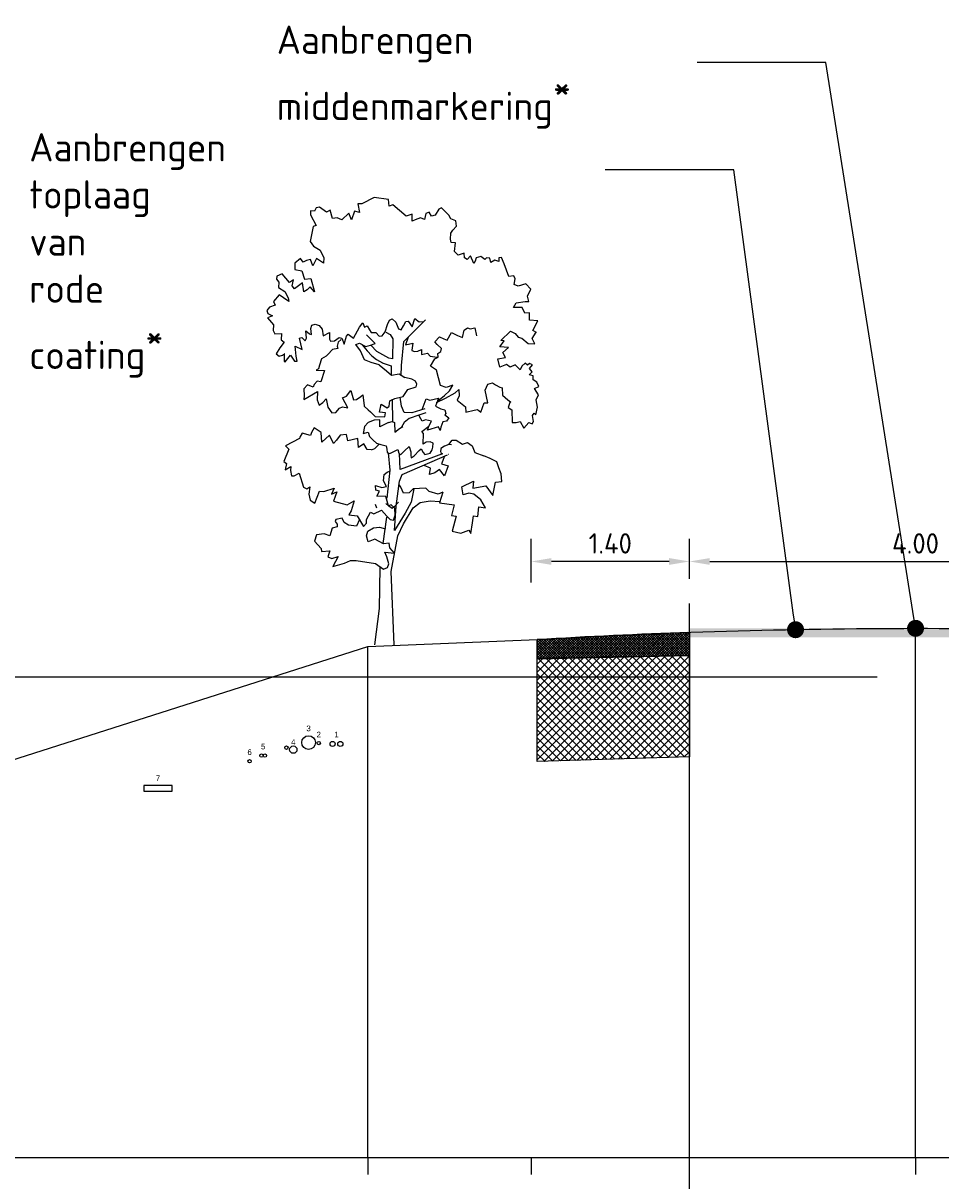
# Model space of a CAD drawing. Extents: x 102676 to 106538, y 417474 to 420545.
# Tile 34 of 112: x 104221.41 to 104229.53, y 418393.51 to 418403.75. Entities that reach past the tile are written whole.
import ezdxf
from ezdxf import colors
from ezdxf.entities.mleader import LeaderData, LeaderLine
from ezdxf.enums import TextEntityAlignment as Align
from ezdxf.lldxf.tags import DXFTag
from ezdxf.math import Vec2, Vec3

# ---------------------------------------------------------------- set-up
doc = ezdxf.new("R2010")
doc.units = 0
for name, pattern in [('AL-NAP_LIJN', [15.25, 12, -1.5, 0.25, -1.5]), ('DGN Style 3', [14.040647, 10.029034, -4.011614]), ('XX-HIDDEN', [4, 2, -2])]:
    doc.linetypes.add(name, pattern=pattern)
doc.layers.get('0').update_dxf_attribs({"lineweight": 25})
doc.layers.get('DEFPOINTS').update_dxf_attribs({"lineweight": 25})
for name, color, linetype, lineweight in [('00-Aslijn', 5, 'DGN Style 3', 25), ('B-WE-GW-GRONDWERKLIJN_KRUIN-G', 90, 'Continuous', 25), ('B-WE-KL-DATA-G', 90, 'KL-DATA-N', 25), ('B-WE-KL-ET_LS_400 V_STEDIN NETBEHEER BV-G', 190, 'KL-LS-N', 25), ('N-PROFIEL-TEKST', 1, 'Continuous', 25), ('N-WE-GW-CUNET-WERK-A', 92, 'Continuous', 25), ('N-WE-GW-TALUDLIJN-G', 90, 'Continuous', 25), ('V-WE-VH-VERHARDING_ASFALT-G', 7, 'XX-HIDDEN', 25), ('X-XX-AL-NAP-G', 7, 'AL-NAP_LIJN', 25), ('X-XX-AL-PROFIELBALK-G', 7, 'Continuous', 25), ('X-XX-AL-VERWIJZING_DOORSNEDE-M_OUD', 7, 'Continuous', 25)]:
    doc.layers.add(name, color=color, linetype=linetype, lineweight=lineweight)
doc.layers.add('V-WE-VH-VERHARDING_ASFALT-V', color=7, linetype='Continuous', lineweight=25, true_color=0x646464)
doc.styles.add('NLCS-ISO-ANNOTATIEF-T18', font='NLCS-ISO.ttf', dxfattribs={"height": 1.8})
doc.styles.add('NLCS-ISO-ANNOTATIEF-T25', font='NLCS-ISO.ttf', dxfattribs={"height": 2.5})
doc.styles.get("Standard").update_dxf_attribs({"font": 'arial.ttf'})
tags = doc.linetypes.add('KL-DATA-N', pattern='A,4,-1,[101,NLCS.shx,S=0.5,R=0,X=0,Y=0],-1,4,-1,["D",Standard,S=1,R=0,X=-0.25,Y=-0.5],-1.5', length=12.5).pattern_tags.tags
tags[18] = DXFTag(74, 10)
tags = doc.linetypes.add('KL-LS-N', pattern='A,4,-1,[103,NLCS.shx,S=0.75,R=0,X=0,Y=0],-1,4,-1,["L",Standard,S=1,R=0,X=0,Y=-0.5],-2', length=13).pattern_tags.tags
tags[18] = DXFTag(74, 10)
doc.linetypes.add('KL-WATER-V', pattern='A,3.5,[24,NLCS.shx,S=0.5,R=0,X=0,Y=0],3.5,-0.5,[168,NLCS.shx,S=0.75,R=0,X=0.75,Y=0],-2', length=9.5)
doc.dimstyles.new('NLCS-ANNOTATIEF-T18-PIJL_L2_H1', dxfattribs={"dimtxt": 2.5, "dimasz": 1.8, "dimexe": 2, "dimexo": 2, "dimgap": 0.7, "dimtad": 1, "dimzin": 0, "dimdsep": 46, "dimtxsty": 'NLCS-ISO-ANNOTATIEF-T18', "dimcen": 2.5, "dimdle": 2, "dimclrd": 256, "dimclre": 256, "dimclrt": 10, "dimadec": 1, "dimazin": 0, "dimtfac": 1, "dimtdec": 3, "dimtofl": 0, "dimtmove": 0, "dimatfit": 3, "dimfxl": 2, "dimfxlon": 1, "dimtfillclr": 256, "dimtolj": 1, "dimtzin": 0, "dimlwd": -1, "dimlwe": -1, "dimarcsym": 0})

# ---------------------------------------------------------------- blocks, each defined once
blk = doc.blocks.new('*D69')
at = {"layer": 'DEFPOINTS', "color": 0, "linetype": 'KL-WATER-V', "transparency": 16777216}
for p in [(104231.301, 418398.987), (104227.301, 418398.655), (104231.301, 418398.655)]:
    blk.add_point(p, dxfattribs=at)
at = {"layer": 'N-PROFIEL-TEKST', "transparency": 16777216}
for p, q in [((104227.301, 418398.855), (104227.301, 418399.187)), ((104231.301, 418398.855), (104231.301, 418399.187)), ((104227.481, 418398.987), (104231.121, 418398.987))]:
    blk.add_line(p, q, dxfattribs=at)
at = {"layer": 'N-PROFIEL-TEKST', "linetype": 'KL-WATER-V', "transparency": 16777216}
for points in [[(104227.481, 418399.017), (104227.481, 418398.957), (104227.301, 418398.987)], [(104231.121, 418399.017), (104231.121, 418398.957), (104231.301, 418398.987)]]:
    blk.add_solid(points, dxfattribs=at)
at = {"layer": 'N-PROFIEL-TEKST', "color": 10, "linetype": 'KL-WATER-V', "lineweight": 0, "transparency": 16777216, "insert": (104229.301, 418399.147), "char_height": 0.18, "attachment_point": 5, "style": 'NLCS-ISO-ANNOTATIEF-T18'}
blk.add_mtext('\\A1;4.00', dxfattribs=at)
blk = doc.blocks.new('E8')
at = {"color": 8}
for p, q in [((22.635, 25), (22.6, 24.999)), ((22.6, 24.999), (22.614, 24.923)), ((22.744, 25.055), (22.635, 25)), ((22.873, 25.037), (22.744, 25.055)), ((22.879, 24.979), (22.873, 25.037)), ((22.911, 24.99), (22.879, 24.979)), ((23.029, 24.891), (22.911, 24.99)), ((22.182, 24.938), (22.181, 24.902)), ((22.181, 24.902), (22.232, 24.808)), ((22.217, 24.934), (22.182, 24.938)), ((22.232, 24.962), (22.217, 24.934)), ((22.262, 24.968), (22.232, 24.962)), ((22.324, 24.924), (22.262, 24.968)), ((22.355, 24.944), (22.324, 24.924)), ((22.376, 24.87), (22.355, 24.944)), ((22.417, 24.875), (22.376, 24.87)), ((22.46, 24.856), (22.417, 24.875)), ((22.52, 24.917), (22.46, 24.856)), ((22.543, 24.858), (22.52, 24.917)), ((22.57, 24.935), (22.543, 24.858)), ((22.614, 24.923), (22.57, 24.935)), ((23.08, 24.906), (23.029, 24.891)), ((23.081, 24.904), (23.08, 24.906)), ((23.082, 24.845), (23.081, 24.904)), ((23.156, 24.874), (23.108, 24.857)), ((23.191, 24.86), (23.156, 24.874)), ((23.201, 24.914), (23.191, 24.86)), ((23.232, 24.924), (23.201, 24.914)), ((23.252, 24.89), (23.232, 24.924)), ((23.283, 24.9), (23.252, 24.89)), ((23.318, 24.952), (23.283, 24.9)), ((23.339, 24.962), (23.318, 24.952)), ((23.405, 24.899), (23.339, 24.962)), ((23.422, 24.865), (23.405, 24.899)), ((22.204, 24.797), (22.178, 24.667)), ((22.232, 24.808), (22.204, 24.797)), ((23.108, 24.857), (23.082, 24.845)), ((23.466, 24.847), (23.422, 24.865)), ((23.44, 24.767), (23.473, 24.8)), ((23.473, 24.8), (23.466, 24.847)), ((23.42, 24.687), (23.423, 24.738)), ((23.426, 24.657), (23.42, 24.687)), ((23.423, 24.738), (23.44, 24.767)), ((22.178, 24.667), (22.207, 24.624)), ((22.207, 24.624), (22.267, 24.59)), ((22.267, 24.59), (22.299, 24.521)), ((23.465, 24.654), (23.426, 24.657)), ((23.456, 24.576), (23.465, 24.654)), ((23.489, 24.545), (23.456, 24.576)), ((22.092, 24.516), (22.044, 24.473)), ((22.044, 24.473), (22.044, 24.419)), ((22.116, 24.482), (22.092, 24.516)), ((22.147, 24.499), (22.116, 24.482)), ((22.183, 24.508), (22.147, 24.499)), ((22.202, 24.45), (22.183, 24.508)), ((22.236, 24.515), (22.202, 24.45)), ((22.297, 24.473), (22.236, 24.515)), ((22.299, 24.521), (22.297, 24.473)), ((23.54, 24.564), (23.489, 24.545)), ((23.543, 24.522), (23.54, 24.564)), ((23.568, 24.507), (23.543, 24.522)), ((23.597, 24.539), (23.568, 24.507)), ((23.625, 24.472), (23.597, 24.539)), ((23.638, 24.493), (23.625, 24.472)), ((23.648, 24.522), (23.638, 24.493)), ((23.687, 24.532), (23.648, 24.522)), ((23.724, 24.506), (23.687, 24.532)), ((23.738, 24.521), (23.724, 24.506)), ((23.768, 24.517), (23.738, 24.521)), ((23.776, 24.48), (23.768, 24.517)), ((23.812, 24.501), (23.776, 24.48)), ((23.847, 24.488), (23.812, 24.501)), ((23.849, 24.521), (23.847, 24.488)), ((23.871, 24.523), (23.849, 24.521)), ((23.896, 24.467), (23.871, 24.523)), ((23.936, 24.355), (23.896, 24.467)), ((21.93, 24.38), (21.884, 24.36)), ((21.997, 24.302), (21.93, 24.38)), ((22.044, 24.419), (22.104, 24.405)), ((22.104, 24.405), (22.128, 24.334)), ((23.979, 24.362), (23.936, 24.355)), ((23.992, 24.335), (23.979, 24.362)), ((21.884, 24.36), (21.882, 24.334)), ((21.882, 24.334), (21.902, 24.305)), ((21.902, 24.305), (21.898, 24.259)), ((22.03, 24.327), (21.997, 24.302)), ((22.02, 24.273), (22.03, 24.327)), ((22.039, 24.246), (22.02, 24.273)), ((22.11, 24.301), (22.039, 24.246)), ((22.124, 24.221), (22.11, 24.301)), ((22.128, 24.334), (22.186, 24.339)), ((22.18, 24.266), (22.152, 24.237)), ((22.217, 24.222), (22.18, 24.266)), ((22.186, 24.339), (22.217, 24.222)), ((23.984, 24.286), (23.992, 24.335)), ((24.019, 24.271), (23.984, 24.286)), ((24.085, 24.292), (24.019, 24.271)), ((24.13, 24.245), (24.085, 24.292)), ((21.906, 24.193), (21.854, 24.136)), ((21.898, 24.259), (21.954, 24.225)), ((21.944, 24.167), (21.906, 24.193)), ((21.989, 24.135), (21.944, 24.167)), ((21.954, 24.225), (21.985, 24.168)), ((21.985, 24.168), (21.989, 24.135)), ((22.152, 24.237), (22.124, 24.221)), ((24.101, 24.181), (24.13, 24.245)), ((24.114, 24.135), (24.101, 24.181)), ((21.818, 24.086), (21.795, 24.057)), ((21.795, 24.057), (21.803, 24.028)), ((21.869, 24.104), (21.818, 24.086)), ((21.854, 24.136), (21.869, 24.104)), ((23.976, 24.082), (24.002, 24.122)), ((24.054, 24.082), (23.976, 24.082)), ((24.002, 24.122), (24.079, 24.136)), ((24.078, 24.033), (24.054, 24.082)), ((24.079, 24.136), (24.114, 24.135)), ((21.845, 24.008), (21.8, 23.991)), ((21.8, 23.991), (21.854, 23.929)), ((21.803, 24.028), (21.845, 24.008)), ((22.864, 23.931), (22.881, 23.969)), ((22.881, 23.969), (22.905, 23.982)), ((22.905, 23.982), (22.936, 23.953)), ((22.936, 23.953), (22.959, 23.893)), ((23.005, 23.919), (23.025, 23.957)), ((23.007, 23.782), (23.2, 23.974)), ((23.025, 23.957), (23.046, 23.961)), ((23.046, 23.961), (23.081, 23.91)), ((23.081, 23.91), (23.105, 23.985)), ((23.105, 23.985), (23.143, 23.954)), ((23.143, 23.954), (23.18, 23.957)), ((24.12, 24.035), (24.078, 24.033)), ((24.12, 23.969), (24.12, 24.035)), ((24.192, 23.965), (24.12, 23.969)), ((24.147, 23.879), (24.192, 23.965)), ((21.854, 23.929), (21.852, 23.878)), ((21.852, 23.878), (21.867, 23.85)), ((21.867, 23.85), (21.925, 23.851)), ((21.925, 23.851), (21.921, 23.797)), ((22.146, 23.81), (22.141, 23.875)), ((22.141, 23.875), (22.172, 23.85)), ((22.172, 23.85), (22.191, 23.842)), ((22.184, 23.897), (22.195, 23.926)), ((22.191, 23.842), (22.184, 23.897)), ((22.195, 23.926), (22.224, 23.935)), ((22.224, 23.935), (22.258, 23.923)), ((22.258, 23.923), (22.286, 23.89)), ((22.286, 23.89), (22.294, 23.833)), ((22.294, 23.833), (22.351, 23.862)), ((22.351, 23.862), (22.351, 23.802)), ((22.562, 23.812), (22.615, 23.908)), ((22.615, 23.908), (22.646, 23.946)), ((22.646, 23.946), (22.659, 23.909)), ((22.659, 23.909), (22.682, 23.921)), ((22.682, 23.921), (22.705, 23.885)), ((22.705, 23.885), (22.718, 23.861)), ((22.718, 23.861), (22.759, 23.861)), ((22.759, 23.861), (22.79, 23.83)), ((22.815, 23.832), (22.842, 23.868)), ((22.842, 23.868), (22.864, 23.931)), ((22.847, 23.864), (22.885, 23.844)), ((22.959, 23.893), (22.985, 23.884)), ((22.985, 23.884), (23.005, 23.919)), ((23.391, 23.794), (23.43, 23.862)), ((23.43, 23.862), (23.481, 23.836)), ((23.525, 23.816), (23.54, 23.881)), ((23.54, 23.881), (23.57, 23.903)), ((23.57, 23.903), (23.593, 23.893)), ((23.593, 23.893), (23.634, 23.901)), ((23.634, 23.901), (23.651, 23.833)), ((23.865, 23.791), (23.951, 23.873)), ((23.951, 23.873), (23.951, 23.873)), ((23.951, 23.873), (23.993, 23.852)), ((23.993, 23.852), (24.019, 23.82)), ((24.142, 23.807), (24.179, 23.863)), ((24.18, 23.862), (24.147, 23.879)), ((24.179, 23.863), (24.18, 23.862)), ((21.948, 23.775), (21.91, 23.725)), ((21.921, 23.797), (21.948, 23.775)), ((22.083, 23.81), (22.106, 23.818)), ((22.107, 23.712), (22.083, 23.81)), ((22.106, 23.818), (22.136, 23.787)), ((22.136, 23.787), (22.146, 23.81)), ((22.351, 23.802), (22.36, 23.784)), ((22.36, 23.784), (22.393, 23.786)), ((22.393, 23.786), (22.436, 23.817)), ((22.426, 23.775), (22.419, 23.74)), ((22.453, 23.8), (22.426, 23.775)), ((22.436, 23.817), (22.458, 23.812)), ((22.458, 23.812), (22.479, 23.759)), ((22.479, 23.759), (22.499, 23.83)), ((22.499, 23.83), (22.515, 23.847)), ((22.515, 23.847), (22.562, 23.812)), ((22.582, 23.755), (22.616, 23.768)), ((22.625, 23.699), (22.582, 23.755)), ((22.616, 23.768), (22.67, 23.737)), ((22.638, 23.753), (22.682, 23.699)), ((22.67, 23.737), (22.712, 23.749)), ((22.753, 23.765), (22.677, 23.841)), ((22.712, 23.749), (22.753, 23.765)), ((22.767, 23.692), (22.715, 23.75)), ((22.79, 23.83), (22.815, 23.832)), ((22.885, 23.844), (22.91, 23.806)), ((22.91, 23.806), (22.908, 23.627)), ((22.986, 23.568), (23.007, 23.782)), ((23.045, 23.819), (23.022, 23.751)), ((23.022, 23.751), (23.088, 23.768)), ((23.088, 23.768), (23.078, 23.704)), ((23.281, 23.78), (23.322, 23.822)), ((23.303, 23.754), (23.281, 23.78)), ((23.339, 23.72), (23.303, 23.754)), ((23.322, 23.822), (23.362, 23.805)), ((23.362, 23.805), (23.391, 23.794)), ((23.481, 23.836), (23.525, 23.816)), ((23.855, 23.735), (23.896, 23.786)), ((23.896, 23.786), (23.865, 23.791)), ((24.019, 23.82), (24.052, 23.811)), ((24.052, 23.811), (24.106, 23.765)), ((24.106, 23.765), (24.167, 23.762)), ((24.167, 23.762), (24.142, 23.807)), ((21.91, 23.725), (21.878, 23.672)), ((21.878, 23.672), (21.906, 23.652)), ((21.906, 23.652), (21.935, 23.662)), ((21.935, 23.662), (21.951, 23.671)), ((21.95, 23.672), (21.948, 23.606)), ((21.951, 23.671), (21.95, 23.672)), ((21.958, 23.603), (22.005, 23.662)), ((22.005, 23.662), (22.041, 23.607)), ((22.055, 23.652), (22.045, 23.739)), ((22.045, 23.739), (22.107, 23.712)), ((22.064, 23.609), (22.055, 23.652)), ((22.319, 23.652), (22.279, 23.628)), ((22.334, 23.667), (22.319, 23.652)), ((22.375, 23.711), (22.334, 23.667)), ((22.424, 23.719), (22.375, 23.711)), ((22.419, 23.74), (22.424, 23.719)), ((22.66, 23.618), (22.625, 23.699)), ((22.682, 23.699), (22.723, 23.656)), ((22.723, 23.656), (22.766, 23.622)), ((22.876, 23.633), (22.767, 23.692)), ((23.078, 23.704), (23.078, 23.702)), ((23.078, 23.702), (23.103, 23.694)), ((23.103, 23.694), (23.13, 23.697)), ((23.13, 23.697), (23.163, 23.711)), ((23.163, 23.711), (23.165, 23.668)), ((23.165, 23.668), (23.217, 23.679)), ((23.217, 23.679), (23.239, 23.651)), ((23.239, 23.651), (23.282, 23.646)), ((23.282, 23.646), (23.312, 23.642)), ((23.308, 23.676), (23.334, 23.694)), ((23.312, 23.642), (23.308, 23.676)), ((23.334, 23.694), (23.339, 23.72)), ((23.933, 23.727), (23.855, 23.735)), ((23.884, 23.683), (23.933, 23.727)), ((23.906, 23.639), (23.884, 23.683)), ((21.948, 23.606), (21.958, 23.603)), ((22.041, 23.607), (22.064, 23.609)), ((22.26, 23.573), (22.252, 23.54)), ((22.279, 23.628), (22.26, 23.573)), ((22.717, 23.597), (22.66, 23.618)), ((22.788, 23.575), (22.717, 23.597)), ((22.766, 23.622), (22.818, 23.593)), ((22.788, 23.575), (22.853, 23.523)), ((22.817, 23.594), (22.895, 23.565)), ((22.908, 23.627), (22.876, 23.633)), ((22.895, 23.565), (22.895, 23.491)), ((22.983, 23.477), (22.986, 23.568)), ((23.244, 23.562), (23.282, 23.629)), ((23.296, 23.527), (23.244, 23.562)), ((23.282, 23.629), (23.312, 23.642)), ((23.838, 23.628), (23.906, 23.639)), ((23.856, 23.556), (23.838, 23.628)), ((23.916, 23.577), (23.856, 23.556)), ((23.949, 23.554), (23.916, 23.577)), ((23.992, 23.576), (23.949, 23.554)), ((24.013, 23.555), (23.992, 23.576)), ((24.037, 23.53), (24.013, 23.555)), ((24.05, 23.564), (24.037, 23.53)), ((24.08, 23.59), (24.05, 23.564)), ((24.1, 23.571), (24.08, 23.59)), ((24.118, 23.588), (24.1, 23.571)), ((24.145, 23.576), (24.118, 23.588)), ((24.119, 23.543), (24.145, 23.576)), ((24.143, 23.512), (24.119, 23.543)), ((22.252, 23.54), (22.232, 23.527)), ((22.232, 23.527), (22.305, 23.525)), ((22.305, 23.525), (22.272, 23.425)), ((22.853, 23.523), (22.899, 23.484)), ((22.899, 23.484), (22.965, 23.495)), ((22.965, 23.495), (23.015, 23.462)), ((23.077, 23.448), (23.015, 23.462)), ((23.109, 23.432), (23.077, 23.448)), ((23.332, 23.392), (23.296, 23.527)), ((24.117, 23.486), (24.143, 23.512)), ((24.151, 23.478), (24.117, 23.486)), ((24.152, 23.442), (24.151, 23.478)), ((24.184, 23.421), (24.152, 23.442)), ((22.156, 23.399), (22.123, 23.362)), ((22.123, 23.362), (22.125, 23.301)), ((22.123, 23.27), (22.245, 23.34)), ((22.206, 23.378), (22.156, 23.399)), ((22.214, 23.4), (22.206, 23.378)), ((22.24, 23.431), (22.214, 23.4)), ((22.272, 23.425), (22.24, 23.431)), ((22.245, 23.34), (22.242, 23.265)), ((22.501, 23.297), (22.538, 23.347)), ((22.538, 23.347), (22.562, 23.266)), ((23, 23.295), (23.044, 23.357)), ((23.044, 23.357), (23.116, 23.38)), ((23.123, 23.405), (23.109, 23.432)), ((23.116, 23.38), (23.123, 23.405)), ((23.381, 23.375), (23.332, 23.392)), ((23.366, 23.304), (23.411, 23.346)), ((23.442, 23.396), (23.381, 23.375)), ((23.411, 23.346), (23.442, 23.396)), ((23.462, 23.329), (23.494, 23.356)), ((23.494, 23.356), (23.496, 23.302)), ((23.727, 23.352), (23.75, 23.404)), ((23.751, 23.239), (23.727, 23.352)), ((23.75, 23.404), (23.792, 23.416)), ((23.792, 23.416), (23.819, 23.398)), ((23.819, 23.398), (23.855, 23.379)), ((23.855, 23.379), (23.878, 23.372)), ((23.878, 23.372), (23.88, 23.306)), ((24.163, 23.365), (24.201, 23.383)), ((24.198, 23.309), (24.163, 23.365)), ((24.201, 23.383), (24.184, 23.421)), ((22.125, 23.301), (22.123, 23.27)), ((22.242, 23.265), (22.259, 23.218)), ((22.259, 23.218), (22.29, 23.241)), ((22.29, 23.241), (22.32, 23.276)), ((22.32, 23.276), (22.335, 23.202)), ((22.465, 23.284), (22.501, 23.297)), ((22.511, 23.196), (22.465, 23.284)), ((22.562, 23.266), (22.59, 23.268)), ((22.59, 23.268), (22.628, 23.295)), ((22.628, 23.295), (22.646, 23.31)), ((22.628, 23.295), (22.628, 23.295)), ((22.646, 23.31), (22.655, 23.214)), ((22.879, 23.21), (22.883, 23.258)), ((22.883, 23.258), (22.927, 23.277)), ((22.904, 23.271), (22.908, 23.073)), ((22.927, 23.277), (23, 23.295)), ((22.986, 23.211), (22.974, 23.288)), ((23.17, 23.179), (23.205, 23.276)), ((23.205, 23.276), (23.238, 23.262)), ((23.238, 23.262), (23.313, 23.28)), ((23.313, 23.28), (23.288, 23.209)), ((23.296, 23.242), (23.376, 23.28)), ((23.304, 23.255), (23.366, 23.304)), ((23.376, 23.28), (23.462, 23.329)), ((23.496, 23.302), (23.478, 23.262)), ((23.478, 23.262), (23.553, 23.205)), ((23.688, 23.157), (23.717, 23.239)), ((23.717, 23.239), (23.751, 23.239)), ((23.88, 23.306), (23.927, 23.267)), ((23.927, 23.267), (23.955, 23.246)), ((23.945, 23.243), (23.93, 23.199)), ((23.954, 23.248), (23.945, 23.243)), ((23.955, 23.246), (23.954, 23.248)), ((24.179, 23.267), (24.198, 23.309)), ((24.189, 23.202), (24.179, 23.267)), ((22.335, 23.202), (22.371, 23.15)), ((22.371, 23.15), (22.407, 23.154)), ((22.407, 23.154), (22.437, 23.191)), ((22.437, 23.191), (22.464, 23.203)), ((22.464, 23.203), (22.511, 23.196)), ((22.655, 23.214), (22.657, 23.211)), ((22.657, 23.211), (22.692, 23.177)), ((22.692, 23.177), (22.712, 23.161)), ((22.712, 23.161), (22.755, 23.117)), ((22.792, 23.156), (22.806, 23.226)), ((22.845, 23.151), (22.792, 23.156)), ((22.806, 23.226), (22.861, 23.195)), ((22.84, 23.114), (22.845, 23.151)), ((22.861, 23.195), (22.879, 23.21)), ((23.01, 23.153), (22.986, 23.211)), ((23.079, 23.152), (23.01, 23.153)), ((23.192, 23.186), (23.079, 23.152)), ((23.201, 23.15), (23.141, 23.131)), ((23.288, 23.209), (23.336, 23.186)), ((23.336, 23.186), (23.371, 23.178)), ((23.379, 23.146), (23.37, 23.132)), ((23.371, 23.178), (23.379, 23.146)), ((23.553, 23.205), (23.557, 23.157)), ((23.557, 23.157), (23.628, 23.174)), ((23.628, 23.174), (23.659, 23.179)), ((23.659, 23.179), (23.688, 23.157)), ((23.93, 23.199), (23.962, 23.178)), ((23.962, 23.178), (23.965, 23.066)), ((24.145, 23.127), (24.159, 23.148)), ((24.159, 23.148), (24.175, 23.134)), ((24.175, 23.134), (24.189, 23.202)), ((22.691, 23.064), (22.66, 23.029)), ((22.744, 23.086), (22.691, 23.064)), ((22.794, 23.088), (22.744, 23.086)), ((22.755, 23.117), (22.84, 23.114)), ((22.795, 23.026), (22.794, 23.088)), ((22.824, 23.042), (22.795, 23.026)), ((22.873, 23.065), (22.824, 23.042)), ((22.873, 23.065), (22.903, 23.075)), ((22.903, 23.075), (22.924, 23.065)), ((22.924, 23.065), (22.927, 22.98)), ((23.011, 23.065), (22.988, 23.024)), ((23.054, 23.1), (23.011, 23.065)), ((23.141, 23.131), (23.054, 23.1)), ((23.158, 23.099), (23.139, 23.13)), ((23.169, 23.077), (23.158, 23.099)), ((23.167, 22.987), (23.227, 23.034)), ((23.199, 23.088), (23.169, 23.077)), ((23.253, 23.078), (23.199, 23.088)), ((23.218, 22.997), (23.227, 23.034)), ((23.227, 23.034), (23.253, 23.078)), ((23.351, 23.072), (23.334, 23.025)), ((23.385, 23.076), (23.351, 23.072)), ((23.37, 23.132), (23.406, 23.106)), ((23.406, 23.107), (23.385, 23.076)), ((23.965, 23.066), (24.002, 23.064)), ((24.002, 23.064), (24.036, 23.075)), ((24.036, 23.075), (24.069, 23.015)), ((24.069, 23.015), (24.112, 23.066)), ((24.112, 23.066), (24.143, 23.055)), ((24.143, 23.055), (24.153, 23.073)), ((24.153, 23.073), (24.145, 23.127)), ((22.086, 22.936), (22.083, 22.924)), ((22.108, 22.971), (22.086, 22.936)), ((22.183, 22.951), (22.108, 22.971)), ((22.19, 22.978), (22.183, 22.951)), ((22.213, 23.018), (22.19, 22.978)), ((22.277, 22.977), (22.213, 23.018)), ((22.282, 22.89), (22.277, 22.977)), ((22.351, 22.952), (22.282, 22.89)), ((22.385, 22.88), (22.351, 22.952)), ((22.443, 22.954), (22.412, 22.909)), ((22.5, 22.958), (22.443, 22.954)), ((22.511, 22.902), (22.5, 22.958)), ((22.66, 23.029), (22.647, 22.968)), ((22.647, 22.968), (22.693, 22.981)), ((22.693, 22.981), (22.705, 22.941)), ((22.705, 22.941), (22.736, 22.908)), ((22.927, 22.98), (22.968, 23.013)), ((22.968, 23.013), (22.999, 23.03)), ((23.18, 22.968), (23.167, 22.987)), ((23.177, 22.875), (23.18, 22.968)), ((23.313, 23.028), (23.218, 22.997)), ((23.33, 22.996), (23.313, 23.028)), ((23.334, 23.025), (23.33, 22.996)), ((21.989, 22.83), (21.947, 22.72)), ((22.083, 22.924), (21.961, 22.859)), ((21.961, 22.859), (21.989, 22.83)), ((22.412, 22.909), (22.385, 22.88)), ((22.6, 22.924), (22.511, 22.902)), ((22.607, 22.845), (22.6, 22.924)), ((22.653, 22.876), (22.607, 22.845)), ((22.683, 22.828), (22.653, 22.876)), ((22.721, 22.825), (22.683, 22.828)), ((22.721, 22.825), (22.752, 22.834)), ((22.736, 22.908), (22.765, 22.884)), ((22.752, 22.834), (22.786, 22.871)), ((22.765, 22.884), (22.803, 22.872)), ((22.803, 22.872), (22.851, 22.859)), ((22.851, 22.859), (22.857, 22.83)), ((22.857, 22.83), (22.859, 22.799)), ((22.913, 22.807), (22.953, 22.828)), ((22.953, 22.828), (22.963, 22.793)), ((23.013, 22.816), (23.053, 22.852)), ((23.053, 22.852), (23.069, 22.807)), ((23.142, 22.819), (23.161, 22.833)), ((23.161, 22.833), (23.177, 22.801)), ((23.206, 22.89), (23.177, 22.875)), ((23.241, 22.895), (23.206, 22.89)), ((23.268, 22.884), (23.241, 22.895)), ((23.257, 22.824), (23.264, 22.848)), ((23.264, 22.848), (23.268, 22.884)), ((23.334, 22.836), (23.333, 22.803)), ((23.366, 22.855), (23.334, 22.836)), ((23.404, 22.872), (23.366, 22.855)), ((23.404, 22.872), (23.436, 22.91)), ((23.429, 22.867), (23.404, 22.872)), ((23.436, 22.91), (23.469, 22.91)), ((23.469, 22.91), (23.525, 22.874)), ((23.525, 22.874), (23.569, 22.888)), ((23.569, 22.888), (23.611, 22.859)), ((23.611, 22.859), (23.634, 22.801)), ((22.859, 22.799), (22.882, 22.79)), ((22.868, 22.796), (22.883, 22.644)), ((22.882, 22.79), (22.913, 22.807)), ((22.963, 22.793), (22.978, 22.779)), ((22.974, 22.649), (22.968, 22.79)), ((23.35, 22.787), (22.974, 22.649)), ((22.978, 22.779), (23.013, 22.816)), ((22.993, 22.607), (23.393, 22.78)), ((23.069, 22.807), (23.069, 22.776)), ((23.069, 22.776), (23.071, 22.752)), ((23.071, 22.752), (23.1, 22.772)), ((23.1, 22.772), (23.142, 22.819)), ((23.177, 22.801), (23.193, 22.781)), ((23.193, 22.781), (23.239, 22.794)), ((23.239, 22.794), (23.257, 22.824)), ((23.335, 22.801), (23.35, 22.787)), ((23.367, 22.769), (23.339, 22.699)), ((23.404, 22.783), (23.403, 22.783)), ((23.634, 22.801), (23.715, 22.772)), ((23.772, 22.747), (23.715, 22.772)), ((23.829, 22.719), (23.772, 22.747)), ((21.947, 22.72), (21.97, 22.703)), ((21.97, 22.703), (21.959, 22.647)), ((21.959, 22.647), (22.009, 22.677)), ((22.009, 22.677), (22.006, 22.641)), ((22.006, 22.641), (22.015, 22.595)), ((22.832, 22.606), (22.859, 22.626)), ((22.883, 22.644), (22.858, 22.396)), ((22.859, 22.626), (22.88, 22.636)), ((23.243, 22.663), (23.188, 22.685)), ((23.233, 22.605), (23.243, 22.663)), ((23.323, 22.65), (23.281, 22.621)), ((23.366, 22.594), (23.323, 22.65)), ((23.339, 22.699), (23.399, 22.681)), ((23.399, 22.681), (23.366, 22.594)), ((23.847, 22.664), (23.829, 22.719)), ((23.867, 22.61), (23.847, 22.664)), ((22.015, 22.595), (22.036, 22.595)), ((22.036, 22.595), (22.082, 22.616)), ((22.082, 22.616), (22.12, 22.494)), ((22.826, 22.55), (22.832, 22.606)), ((22.854, 22.5), (22.826, 22.55)), ((22.938, 22.325), (22.97, 22.547)), ((22.97, 22.547), (22.993, 22.607)), ((23.281, 22.621), (23.233, 22.605)), ((23.521, 22.497), (23.622, 22.548)), ((23.622, 22.548), (23.619, 22.485)), ((23.795, 22.421), (23.818, 22.537)), ((23.818, 22.537), (23.874, 22.544)), ((23.874, 22.544), (23.867, 22.61)), ((22.12, 22.494), (22.15, 22.479)), ((22.15, 22.479), (22.176, 22.496)), ((22.176, 22.496), (22.167, 22.432)), ((22.167, 22.432), (22.167, 22.432)), ((22.167, 22.432), (22.178, 22.378)), ((22.219, 22.351), (22.262, 22.458)), ((22.262, 22.458), (22.299, 22.456)), ((22.299, 22.456), (22.39, 22.484)), ((22.39, 22.484), (22.368, 22.431)), ((22.368, 22.431), (22.415, 22.451)), ((22.415, 22.451), (22.384, 22.371)), ((22.39, 22.484), (22.39, 22.484)), ((22.76, 22.468), (22.758, 22.508)), ((22.758, 22.508), (22.812, 22.49)), ((22.793, 22.459), (22.76, 22.468)), ((22.769, 22.413), (22.793, 22.459)), ((22.812, 22.49), (22.854, 22.5)), ((22.981, 22.493), (22.963, 22.519)), ((23.005, 22.44), (22.981, 22.493)), ((23.054, 22.444), (23.005, 22.44)), ((23.089, 22.478), (23.054, 22.444)), ((23.097, 22.478), (23.073, 22.361)), ((23.203, 22.484), (23.089, 22.478)), ((23.232, 22.456), (23.203, 22.484)), ((23.312, 22.433), (23.232, 22.456)), ((23.351, 22.448), (23.312, 22.433)), ((23.351, 22.448), (23.322, 22.354)), ((23.533, 22.426), (23.521, 22.497)), ((23.581, 22.44), (23.533, 22.426)), ((23.625, 22.431), (23.581, 22.44)), ((23.619, 22.485), (23.733, 22.505)), ((23.687, 22.382), (23.625, 22.431)), ((23.733, 22.505), (23.795, 22.421)), ((22.178, 22.378), (22.219, 22.351)), ((22.384, 22.371), (22.505, 22.338)), ((22.505, 22.338), (22.568, 22.372)), ((22.568, 22.372), (22.541, 22.283)), ((22.767, 22.309), (22.758, 22.339)), ((22.848, 22.412), (22.769, 22.413)), ((22.872, 22.329), (22.848, 22.412)), ((22.874, 22.327), (22.848, 22.348)), ((22.895, 22.336), (22.872, 22.329)), ((22.872, 22.329), (22.872, 22.329)), ((22.903, 22.306), (22.874, 22.327)), ((22.928, 22.309), (22.895, 22.336)), ((22.921, 22.32), (22.903, 22.306)), ((22.959, 22.361), (22.921, 22.32)), ((22.926, 22.111), (22.938, 22.325)), ((23.073, 22.361), (23.02, 22.263)), ((23.09, 22.312), (23.151, 22.358)), ((23.151, 22.358), (23.241, 22.372)), ((23.241, 22.372), (23.326, 22.367)), ((23.322, 22.354), (23.451, 22.336)), ((23.451, 22.336), (23.428, 22.244)), ((23.662, 22.234), (23.672, 22.319)), ((23.672, 22.319), (23.73, 22.31)), ((23.73, 22.31), (23.687, 22.382)), ((22.463, 22.219), (22.407, 22.209)), ((22.481, 22.181), (22.463, 22.219)), ((22.541, 22.283), (22.521, 22.248)), ((22.521, 22.248), (22.595, 22.241)), ((22.595, 22.241), (22.652, 22.147)), ((22.678, 22.207), (22.713, 22.272)), ((22.713, 22.272), (22.742, 22.258)), ((22.742, 22.258), (22.81, 22.29)), ((22.81, 22.29), (22.856, 22.237)), ((22.855, 22.228), (22.821, 21.996)), ((22.856, 22.237), (22.887, 22.208)), ((22.916, 22.203), (22.932, 22.247)), ((23.02, 22.263), (22.926, 22.111)), ((22.932, 22.247), (22.928, 22.309)), ((23.003, 22.168), (23.09, 22.312)), ((23.428, 22.244), (23.471, 22.236)), ((23.471, 22.236), (23.436, 22.105)), ((23.616, 22.177), (23.622, 22.24)), ((23.622, 22.24), (23.662, 22.234)), ((22.374, 22.131), (22.354, 22.064)), ((22.417, 22.143), (22.374, 22.131)), ((22.407, 22.209), (22.399, 22.19)), ((22.399, 22.19), (22.417, 22.166)), ((22.417, 22.166), (22.417, 22.143)), ((22.519, 22.157), (22.481, 22.181)), ((22.589, 22.15), (22.519, 22.157)), ((22.614, 22.209), (22.589, 22.15)), ((22.652, 22.147), (22.678, 22.175)), ((22.678, 22.175), (22.678, 22.207)), ((22.689, 22.104), (22.738, 22.134)), ((22.738, 22.134), (22.792, 22.139)), ((22.792, 22.139), (22.844, 22.126)), ((22.887, 22.208), (22.916, 22.203)), ((22.955, 22.062), (23.003, 22.168)), ((23.511, 22.088), (23.582, 22.114)), ((23.582, 22.114), (23.6, 22.085)), ((23.6, 22.085), (23.616, 22.177)), ((22.234, 22.071), (22.217, 22.015)), ((22.217, 22.015), (22.277, 21.95)), ((22.304, 22.08), (22.234, 22.071)), ((22.354, 22.064), (22.304, 22.08)), ((22.676, 22.064), (22.689, 22.104)), ((22.693, 22.011), (22.676, 22.064)), ((22.751, 22.033), (22.693, 22.011)), ((22.827, 21.994), (22.751, 22.033)), ((22.894, 21.748), (22.955, 22.062)), ((23.436, 22.105), (23.511, 22.088)), ((23.6, 22.085), (23.6, 22.085)), ((22.277, 21.95), (22.278, 21.924)), ((22.278, 21.924), (22.352, 21.932)), ((22.352, 21.932), (22.336, 21.878)), ((22.877, 21.997), (22.827, 21.994)), ((22.857, 21.879), (22.84, 21.918)), ((22.84, 21.918), (22.924, 21.909)), ((22.882, 21.956), (22.877, 21.997)), ((22.924, 21.909), (22.882, 21.956)), ((22.336, 21.878), (22.37, 21.862)), ((22.37, 21.862), (22.426, 21.88)), ((22.426, 21.88), (22.378, 21.793)), ((22.378, 21.793), (22.482, 21.823)), ((22.482, 21.823), (22.537, 21.844)), ((22.537, 21.844), (22.585, 21.844)), ((22.585, 21.844), (22.757, 21.82)), ((22.757, 21.82), (22.827, 21.768)), ((22.876, 21.817), (22.857, 21.879)), ((22.862, 21.783), (22.876, 21.817)), ((22.796, 21.783), (22.79, 21.421)), ((22.827, 21.768), (22.862, 21.783)), ((22.921, 21.1), (22.894, 21.748)), ((22.79, 21.421), (22.747, 21.1))]:
    blk.add_line(p, q, dxfattribs=at)
blk = doc.blocks.new('_Dot')
at = {"color": 0, "linetype": 'ByBlock', "lineweight": -2}
blk.add_line((-0.5, 0), (-1, 0), dxfattribs=at)
at = {"color": 0, "linetype": 'ByBlock', "const_width": 0.5}
blk.add_lwpolyline([(-0.25, 0, 1), (0.25, 0, 1)], format="xyb", close=True, dxfattribs=at)
blk = doc.blocks.new('*D71')
at = {"layer": 'DEFPOINTS', "color": 0, "transparency": 16777216}
for p in [(104225.901, 418398.987), (104227.301, 418398.655, -0.271), (104225.901, 418398.326, 0.223)]:
    blk.add_point(p, dxfattribs=at)
at = {"layer": 'N-PROFIEL-TEKST', "transparency": 16777216}
for p, q in [((104225.901, 418398.8), (104225.901, 418399.187)), ((104227.301, 418398.834), (104227.301, 418399.187)), ((104227.121, 418398.987), (104226.081, 418398.987))]:
    blk.add_line(p, q, dxfattribs=at)
for points in [[(104226.081, 418399.017), (104226.081, 418398.957), (104225.901, 418398.987)], [(104227.121, 418399.017), (104227.121, 418398.957), (104227.301, 418398.987)]]:
    blk.add_solid(points, dxfattribs=at)
at = {"layer": 'N-PROFIEL-TEKST', "color": 10, "transparency": 16777216, "insert": (104226.601, 418399.147), "char_height": 0.18, "attachment_point": 5, "style": 'NLCS-ISO-ANNOTATIEF-T18'}
blk.add_mtext('\\A1;1.40', dxfattribs=at)
blk = doc.blocks.new('GLASVEZEL')
at = {"color": 0, "linetype": 'ByBlock'}
blk.add_circle((0, -0.5), 0.5, dxfattribs=at)
blk = doc.blocks.new('ID')
at = {"color": 0, "linetype": 'ByBlock'}
blk.add_attdef('ID', text='', height=50, dxfattribs=at).set_placement((0, 25), align=Align.BOTTOM_CENTER)
blk = doc.blocks.new('AFDEKPLAAT')
at = {"color": 0, "linetype": 'ByBlock'}
blk.add_lwpolyline([(-0.5, -1), (0.5, -1), (0.5, 0), (-0.5, 0)], close=True, dxfattribs=at)

msp = doc.modelspace()

# ---------------------------------------------------------------- hatches: boundary and pattern name
at = {"layer": 'N-WE-GW-CUNET-WERK-A', "transparency": 33554687}
h = msp.add_hatch(dxfattribs=at)
h.set_pattern_fill('AGW-WERK_ONTGRAVEN_AANVULLEN-SO', color=256, scale=0.1, pattern_type=2)
h.set_pattern_definition([(135, (0, -91.01938), (-0.0353553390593, -0.0353553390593), []), (45, (0, -91.01938), (-0.0353553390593, 0.0353553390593), [])])
h.paths.add_polyline_path([(104225.956, 418398.126), (104227.3014, 418398.1548), (104227.3014, 418397.2604), (104225.956, 418397.2173)])
at = {"layer": 'V-WE-VH-VERHARDING_ASFALT-V', "transparency": 33554687}
h = msp.add_hatch(dxfattribs=at)
h.set_pattern_fill('ANSI37', color=8, scale=0.05)
h.set_pattern_definition([(45, (137.514367, -91.029672), (-0.01122532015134, 0.01122532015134), []), (135, (137.514367, -91.029672), (-0.01122532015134, -0.01122532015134), [])])
edge = h.paths.add_edge_path()
edge.add_line((104225.956, 418398.126), (104225.956, 418398.2958))
edge.add_arc((104229.2766, 418342.9968), 55.3986, 92.04326, 93.43636, ccw=False)
edge.add_line((104227.3014, 418398.3602), (104227.3014, 418398.1548))
edge.add_line((104227.3014, 418398.1548), (104225.956, 418398.126))
at = {"layer": 'X-XX-AL-VERWIJZING_DOORSNEDE-M_OUD', "linetype": 'KL-WATER-V', "lineweight": 0, "transparency": 33554687}
h = msp.add_hatch(color=9, dxfattribs=at)
h.dxf.hatch_style = 1
h.paths.add_polyline_path([(104227.3014, 418398.396), (104231.3014, 418398.396), (104231.3014, 418398.3174), (104227.3014, 418398.3174)])

# ---------------------------------------------------------------- linework, layer by layer
at = {"layer": '00-Aslijn', "elevation": 0.494}
msp.add_lwpolyline([(104229.3014, 418393.7161), (104229.3014, 418398.396)], dxfattribs=at)
at = {"layer": 'B-WE-GW-GRONDWERKLIJN_KRUIN-G', "color": 8, "elevation": -1.8495}
msp.add_lwpolyline([(104209.5033, 418397.666), (104218.5033, 418397.086), (104219.3925, 418396.086), (104219.8556, 418395.956), (104220.3373, 418396.066), (104221.2265, 418397.2043), (104224.4569, 418398.236), (104225.956, 418398.2958, -0.0149377), (104229.3014, 418398.396, -0.0151831), (104232.6468, 418398.2958), (104234.3299, 418398.196), (104235.1996, 418398.066), (104237.2158, 418397.7647), (104239.342, 418396.126), (104239.5852, 418396.036), (104239.8285, 418396.116), (104241.2256, 418397.1477), (104250.2256, 418397.716)], format="xyb", dxfattribs=at)
at = {"layer": 'N-WE-GW-CUNET-WERK-A', "transparency": 33554687, "elevation": -0.2706}
msp.add_lwpolyline([(104225.956, 418398.126), (104227.3014, 418398.1548), (104227.3014, 418397.2604), (104225.956, 418397.2173)], close=True, dxfattribs=at)
at = {"layer": 'N-WE-GW-TALUDLIJN-G', "lineweight": 0}
msp.add_lwpolyline([(104202.6593, 418397.666), (104212.872, 418395.216), (104215.1418, 418395.216), (104219.8556, 418395.956), (104220.3373, 418396.066), (104221.2265, 418397.2043), (104224.4569, 418398.236)], dxfattribs=at)
at = {"layer": 'V-WE-VH-VERHARDING_ASFALT-G', "elevation": -0.2706}
msp.add_lwpolyline([(104225.956, 418398.126), (104225.956, 418398.2958), (104225.956, 418398.2958, -0.0060786), (104227.3014, 418398.3602), (104227.3014, 418398.1548)], format="xyb", close=True, dxfattribs=at)
at = {"layer": 'X-XX-AL-NAP-G'}
msp.add_lwpolyline([(104201.7128, 418397.966), (104262.4134, 418397.966)], dxfattribs=at)
at = {"layer": 'X-XX-AL-PROFIELBALK-G', "color": 7, "linetype": 'Continuous', "lineweight": 25}
for p, q in [((104224.4569, 418393.7161), (104224.4569, 418393.5661)), ((104225.9011, 418393.7161, 0.4394), (104225.9011, 418393.5661, 0.4394)), ((104229.3014, 418393.7161), (104229.3014, 418393.5661))]:
    msp.add_line(p, q, dxfattribs=at)
msp.add_lwpolyline([(104207.3571, 418393.7161), (104262.4134, 418393.7161), (104262.4134, 418391.8517), (104207.3571, 418391.8517)], close=True, dxfattribs=at)
at = {"layer": 'X-XX-AL-VERWIJZING_DOORSNEDE-M_OUD', "color": 1, "elevation": 0.494}
msp.add_lwpolyline([(104227.3014, 418389.9661), (104227.3014, 418398.616)], dxfattribs=at)
at = {"layer": 'X-XX-AL-VERWIJZING_DOORSNEDE-M_OUD', "color": 8, "elevation": 0.3371}
msp.add_lwpolyline([(104224.4569, 418393.7161), (104224.4569, 418398.236)], dxfattribs=at)

# ---------------------------------------------------------------- block references
at = {"color": 45, "true_color": 0xba8d4a}
msp.add_blockref('E8', (104201.768, 418377.1505, -1.8495), dxfattribs=at)
at = {"ltscale": 20, "xscale": 0.001, "yscale": 0.001, "zscale": 0.001}
for p, values in [((104223.9326, 418397.446), {'ID': '3'}), ((104224.0225, 418397.3916), {'ID': '2'}), ((104224.1794, 418397.3916), {'ID': '1'}), ((104223.5311, 418397.286), {'ID': '5'}), ((104223.7976, 418397.3255), {'ID': '4'}), ((104223.4111, 418397.236), {'ID': '6'}), ((104222.6011, 418397.006), {'ID': '7'})]:
    msp.add_blockref('ID', p, dxfattribs=at).add_auto_attribs(values)
at = {"layer": 'B-WE-KL-DATA-G'}
for p, xscale, yscale, zscale in [((104223.9326, 418397.446), 0.12, 0.12, 0.12), ((104223.7365, 418397.356), 0.03, 0.03, 0.03), ((104223.7976, 418397.356), 0.065, 0.065, 0.065), ((104224.0225, 418397.396), 0.03, 0.03, 0.03), ((104224.1454, 418397.396), 0.045, 0.045, 0.045), ((104224.2136, 418397.396), 0.045, 0.045, 0.045), ((104223.4111, 418397.236), 0.03, 0.03, 0.03), ((104223.5161, 418397.286), 0.03, 0.03, 0.03), ((104223.5461, 418397.286), 0.03, 0.03, 0.03)]:
    msp.add_blockref('GLASVEZEL', p, dxfattribs=dict(at, xscale=xscale, yscale=yscale, zscale=zscale))
at = {"layer": 'B-WE-KL-ET_LS_400 V_STEDIN NETBEHEER BV-G', "xscale": 0.25, "yscale": 0.05, "zscale": 0.25}
msp.add_blockref('AFDEKPLAAT', (104222.6011, 418397.006), dxfattribs=at)

# ---------------------------------------------------------------- dimensions: what is measured, and where the dimension line sits
at = {"layer": 'N-PROFIEL-TEKST', "color": 11, "true_color": 0xf27172}
dim = msp.add_linear_dim(base=(104225.9011, 418398.9868), p1=(104227.3014, 418398.6554, -0.2706), p2=(104225.9011, 418398.326, 0.2233), dimstyle='NLCS-ANNOTATIEF-T18-PIJL_L2_H1', dxfattribs=at)
dim.commit()
dim.dimension.update_dxf_attribs({"geometry": '*D71', "text_midpoint": (104226.6013, 418399.1468)})
at = {"layer": 'N-PROFIEL-TEKST', "linetype": 'KL-WATER-V', "lineweight": 0}
dim = msp.add_linear_dim(base=(104231.3014, 418398.9868, -0.2706), p1=(104227.3014, 418398.6554, -0.2706), p2=(104231.3014, 418398.6554, -0.2706), dimstyle='NLCS-ANNOTATIEF-T18-PIJL_L2_H1', dxfattribs=at)
dim.commit()
dim.dimension.update_dxf_attribs({"geometry": '*D69', "text_midpoint": (104229.3014, 418399.1468, -0.2706)})

# ---------------------------------------------------------------- leaders
at = {"layer": 'X-XX-AL-VERWIJZING_DOORSNEDE-M_OUD'}
ml = msp.add_multileader_mtext('Standard', dxfattribs=at)
ml.set_content('\\A1;Aanbrengen middenmarkering{\\H0.98x;\\S*^ ;}', color=256, style='NLCS-ISO-ANNOTATIEF-T25')
ml.set_leader_properties(color=256, linetype='ByLayer', lineweight=-1)
ml.set_arrow_properties(name='DOT')
ml.build(insert=Vec2(0, 0))
ml.multileader.update_dxf_attribs({"text_left_attachment_type": 5, "text_right_attachment_type": 5, "dogleg_length": 2.5, "arrow_head_size": 0.15, "scale": 0.1})
ctx = ml.context
ctx.base_point, ctx.scale, ctx.char_height, ctx.arrow_head_size, ctx.landing_gap_size, ctx.plane_origin = Vec3(104223.561, 418403.4003, -0.2706), 0.1, 0.25, 0.15, 0.09, Vec3(87.7321, -113.5611, -0.2706)
ctx.left_attachment, ctx.right_attachment = 5, 5
notes = []
notes.append((ctx, [(1, (1, 1, 0), (104228.5071, 418403.4003, -0.2706), (-1, 0), 0.25, [(0, [(104229.3014, 418398.396, -0.2706)], 0, [])])]))
ctx.mtext.insert, ctx.mtext.width, ctx.mtext.flow_direction = Vec3(104223.651, 418403.7253, -0.2706), 7.885368, 5
ml = msp.add_multileader_mtext('Standard', dxfattribs=at)
ml.set_content('\\A1;Aanbrengen toplaag van rode coating{\\H0.98x;\\S*^ ;}', color=256, style='NLCS-ISO-ANNOTATIEF-T25')
ml.set_leader_properties(color=256, linetype='ByLayer', lineweight=-1)
ml.set_arrow_properties(name='DOT')
ml.build(insert=Vec2(0, 0))
ml.multileader.update_dxf_attribs({"text_left_attachment_type": 5, "text_right_attachment_type": 5, "dogleg_length": 2.5, "arrow_head_size": 0.15, "scale": 0.1})
ctx = ml.context
ctx.base_point, ctx.scale, ctx.char_height, ctx.arrow_head_size, ctx.landing_gap_size, ctx.plane_origin = Vec3(104221.3725, 418402.4493, -0.2706), 0.1, 0.25, 0.15, 0.09, Vec3(86.9186, -114.5121, -0.2706)
ctx.left_attachment, ctx.right_attachment = 5, 5
notes.append((ctx, [(1, (1, 1, 0), (104227.6936, 418402.4493, -0.2706), (-1, 0), 0.25, [(0, [(104228.2398, 418398.3838, -0.2706)], 0, [])])]))
ctx.mtext.insert, ctx.mtext.width, ctx.mtext.flow_direction = Vec3(104221.4625, 418402.7743, -0.2706), 7.885368, 5
for ctx, leaders in notes:
    for number, flags, end, landing, length, lines in leaders:
        leader = LeaderData()
        leader.index, (leader.has_last_leader_line, leader.has_dogleg_vector, leader.attachment_direction) = number, flags
        leader.last_leader_point, leader.dogleg_vector, leader.dogleg_length = Vec3(end), Vec3(landing), length
        for number, points, colour, breaks in lines:
            line = LeaderLine()
            line.index, line.vertices, line.color, line.breaks = number, Vec3.list(points), colors.encode_raw_color(colour), breaks
            leader.lines.append(line)
        ctx.leaders.append(leader)

doc.saveas('drawing.dxf')
